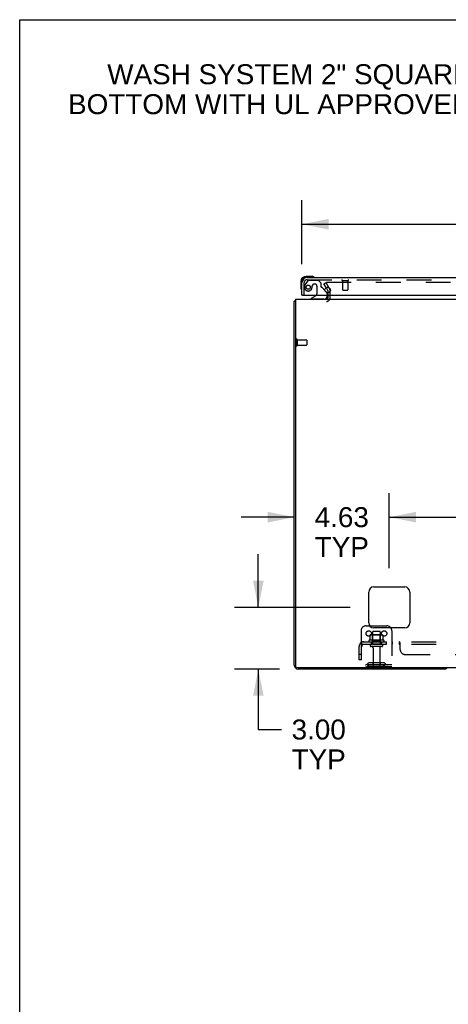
# Model space of a CAD drawing. Header units: inches. Extents: x 0 to 220, y 0 to 142.
# Tile 11 of 23: x 0 to 21, y 95 to 142. Entities that reach past the tile are written whole.
import ezdxf

# ---------------------------------------------------------------- set-up
doc = ezdxf.new("R2010")
doc.units = ezdxf.units.IN
doc.header["$LTSCALE"] = 12.10825
doc.header["$MEASUREMENT"] = 0
doc.linetypes.add('HIDDEN', pattern=[0.2, 0.1, -0.1])
doc.layers.get('0').update_dxf_attribs({"linetype": 'CONTINUOUS'})
for name, color, linetype in [('DEFAULT_2', 8, 'HIDDEN'), ('DIMENSIONS', 7, 'CONTINUOUS'), ('DOOR_ASSEMBLY', 7, 'CONTINUOUS'), ('SUBPANEL', 7, 'CONTINUOUS')]:
    doc.layers.add(name, color=color, linetype=linetype)
doc.styles.get("Standard").update_dxf_attribs({"font": 'arial.ttf'})
doc.dimstyles.new('DIMSTYLE_1', dxfattribs={"dimtxt": 0.97125, "dimasz": 1.295, "dimexe": 0.09, "dimexo": 0.07, "dimgap": 0.0375, "dimtad": 0, "dimtih": 1, "dimtoh": 1, "dimzin": 4, "dimdsep": 46, "dimtxsty": 'Standard', "dimblk": '_FILLED', "dimblk1": '_FILLED', "dimblk2": '_FILLED', "dimcen": 0.09, "dimadec": 3, "dimazin": 1, "dimtfac": 1, "dimtdec": 3, "dimtofl": 0, "dimtmove": 0, "dimatfit": 3, "dimldrblk": '_FILLED', "dimfxl": 0, "dimtolj": 1, "dimtzin": 4, "dimarcsym": 0})

# ---------------------------------------------------------------- blocks, each defined once
blk = doc.blocks.new('_FILLED')
at = {"color": 0, "linetype": 'ByBlock'}
blk.add_solid([(0, 0), (-1, 0.2), (-1, -0.2)], dxfattribs=at)
blk = doc.blocks.new('*D8')
at = {"layer": 'DIMENSIONS', "color": 2, "linetype": 'Continuous'}
for p, q in [((13.744, 130.553), (13.744, 133.657)), ((50.681, 130.553), (50.681, 133.657)), ((13.744, 132.492), (27.809, 132.492)), ((50.681, 132.492), (36.615, 132.492))]:
    blk.add_line(p, q, dxfattribs=at)
at = {"layer": 'DIMENSIONS', "color": 2, "linetype": 'Continuous', "xscale": 1.295, "yscale": 1.295, "zscale": 1.295, "rotation": 180}
blk.add_blockref('_FILLED', (13.744, 132.492), dxfattribs=at)
at = {"layer": 'DIMENSIONS', "color": 2, "linetype": 'Continuous', "xscale": 1.295, "yscale": 1.295, "zscale": 1.295}
blk.add_blockref('_FILLED', (50.681, 132.492), dxfattribs=at)
at = {"layer": 'DIMENSIONS', "color": 2, "linetype": 'Continuous', "insert": (32.212, 132.977), "char_height": 0.9712, "width": 7.83499, "attachment_point": 2, "line_spacing_factor": 0.9}
blk.add_mtext('36.94 DOOR', dxfattribs=at)
blk = doc.blocks.new('*D10')
at = {"layer": 'DIMENSIONS', "color": 2, "linetype": 'Continuous'}
for p, q in [((11.619, 113.835), (11.619, 116.425)), ((16.087, 113.835), (10.454, 113.835)), ((12.651, 110.835), (10.454, 110.835)), ((11.619, 110.835), (11.619, 107.891)), ((11.619, 107.891), (12.753, 107.891))]:
    blk.add_line(p, q, dxfattribs=at)
at = {"layer": 'DIMENSIONS', "color": 2, "linetype": 'Continuous', "xscale": 1.295, "yscale": 1.295, "zscale": 1.295}
for p, rotation in [((11.619, 113.835), 270), ((11.619, 110.835), 90)]:
    blk.add_blockref('_FILLED', p, dxfattribs=dict(at, rotation=rotation))
at = {"layer": 'DIMENSIONS', "color": 2, "linetype": 'Continuous', "insert": (13.238, 108.376), "char_height": 0.9712, "width": 2.63934, "attachment_point": 1, "line_spacing_factor": 0.9}
blk.add_mtext('3.00\\PTYP', dxfattribs=at)
blk = doc.blocks.new('*D11')
at = {"layer": 'DIMENSIONS', "color": 2, "linetype": 'Continuous'}
for p, q in [((17.994, 115.742), (17.994, 119.395)), ((13.369, 118.229), (10.779, 118.229)), ((17.994, 118.229), (20.584, 118.229))]:
    blk.add_line(p, q, dxfattribs=at)
at = {"layer": 'DIMENSIONS', "color": 2, "linetype": 'Continuous', "xscale": 1.295, "yscale": 1.295, "zscale": 1.295}
blk.add_blockref('_FILLED', (13.369, 118.229), dxfattribs=at)
at = {"layer": 'DIMENSIONS', "color": 2, "linetype": 'Continuous', "xscale": 1.295, "yscale": 1.295, "zscale": 1.295, "rotation": 180}
blk.add_blockref('_FILLED', (17.994, 118.229), dxfattribs=at)
at = {"layer": 'DIMENSIONS', "color": 2, "linetype": 'Continuous', "insert": (15.681, 118.715), "char_height": 0.9712, "width": 2.63934, "attachment_point": 2, "line_spacing_factor": 0.9}
blk.add_mtext('4.63\\PTYP', dxfattribs=at)
blk = doc.blocks.new('*D12')
at = {"layer": 'DIMENSIONS', "color": 2, "linetype": 'Continuous'}
for p, q in [((17.994, 115.742), (17.994, 119.395)), ((48.244, 115.742), (48.244, 119.395)), ((17.994, 118.229), (30.936, 118.229)), ((48.244, 118.229), (35.301, 118.229))]:
    blk.add_line(p, q, dxfattribs=at)
at = {"layer": 'DIMENSIONS', "color": 2, "linetype": 'Continuous', "xscale": 1.295, "yscale": 1.295, "zscale": 1.295, "rotation": 180}
blk.add_blockref('_FILLED', (17.994, 118.229), dxfattribs=at)
at = {"layer": 'DIMENSIONS', "color": 2, "linetype": 'Continuous', "xscale": 1.295, "yscale": 1.295, "zscale": 1.295}
blk.add_blockref('_FILLED', (48.244, 118.229), dxfattribs=at)
at = {"layer": 'DIMENSIONS', "color": 2, "linetype": 'Continuous', "insert": (33.119, 118.715), "char_height": 0.9712, "width": 3.39396, "attachment_point": 2, "line_spacing_factor": 0.9}
blk.add_mtext('30.25', dxfattribs=at)

msp = doc.modelspace()

# ---------------------------------------------------------------- linework, layer by layer
at = {"color": 7, "linetype": 'Continuous'}
for p, q in [((0, 0), (0, 142.45)), ((0, 142.45), (220.15, 142.45)), ((13.421, 128.731), (13.369, 128.731)), ((17.041, 112.939), (17.869, 112.939))]:
    msp.add_line(p, q, dxfattribs=at)
at = {"color": 3, "linetype": 'Continuous'}
for p, q in [((14.925, 129.403), (15.01, 129.256)), ((15.015, 129.158), (15.015, 129.24)), ((15.015, 128.92), (15.015, 129.039)), ((13.369, 111.024), (13.369, 128.731)), ((13.421, 128.835), (13.421, 110.947)), ((13.421, 128.835), (52.817, 128.835)), ((16.994, 113.085), (16.994, 114.585)), ((17.244, 114.835), (18.744, 114.835)), ((18.994, 114.585), (18.994, 113.085)), ((18.744, 112.835), (17.244, 112.835)), ((52.757, 110.887), (13.481, 110.887)), ((20.68, 110.835), (13.558, 110.835))]:
    msp.add_line(p, q, dxfattribs=at)
for points in [[(13.392, 128.752), (13.386, 128.748), (13.383, 128.747), (13.38, 128.745), (13.377, 128.743), (13.375, 128.742), (13.373, 128.74), (13.371, 128.738), (13.37, 128.736), (13.369, 128.734), (13.369, 128.733), (13.369, 128.731)], [(13.409, 128.763), (13.407, 128.761), (13.405, 128.759), (13.402, 128.757), (13.399, 128.755), (13.396, 128.753), (13.392, 128.752)]]:
    msp.add_lwpolyline(points, dxfattribs=at)
for centre, radius, start, end in [((14.982, 129.24), 0.033, 0, 30), ((13.558, 128.646), 0.189, 136.4873, 141.7194), ((14.93, 128.92), 0.085, 270, 360), ((17.244, 114.585), 0.25, 90, 180), ((18.744, 114.585), 0.25, 0, 90), ((17.244, 113.085), 0.25, 180, 270), ((18.744, 113.085), 0.25, 270, 360), ((13.558, 111.024), 0.189, 180, 270), ((13.481, 110.947), 0.06, 180, 270), ((20.68, 111.024), 0.189, 270, 313.5037)]:
    msp.add_arc(centre, radius, start, end, dxfattribs=at)
at = {"color": 7, "linetype": 'Continuous'}
msp.add_arc((17.869, 112.689), 0.25, 35.7557, 90, dxfattribs=at)
at = {"layer": 'DEFAULT_2', "color": 8, "linetype": 'HIDDEN'}
for p, q in [((14.814, 129.596), (14.904, 129.648)), ((14.925, 129.403), (14.814, 129.596)), ((14.904, 129.648), (15.1, 129.308)), ((50.037, 129.648), (14.95, 129.648)), ((15.015, 129.039), (15.015, 129.158)), ((15.119, 128.92), (15.119, 129.24)), ((13.473, 126.873), (13.473, 126.589)), ((13.516, 126.873), (13.516, 126.589)), ((13.516, 126.855), (13.963, 126.855)), ((13.516, 126.607), (13.963, 126.607)), ((13.973, 126.845), (13.973, 126.617)), ((16.619, 112.689), (16.619, 110.939)), ((16.869, 112.939), (17.041, 112.939)), ((17.526, 112.664), (17.211, 112.664)), ((18.119, 112.689), (18.119, 110.939)), ((17.724, 112.234), (17.013, 112.234)), ((17.05, 112.479), (17.05, 112.261)), ((17.624, 112.5), (17.113, 112.5)), ((17.185, 112.48), (17.165, 112.5)), ((17.185, 112.184), (17.165, 112.164)), ((17.181, 112.634), (17.181, 112.039)), ((17.185, 112.184), (17.185, 112.48)), ((17.552, 112.48), (17.185, 112.48)), ((17.552, 112.184), (17.185, 112.184)), ((17.552, 112.48), (17.572, 112.5)), ((17.552, 112.184), (17.552, 112.48)), ((17.552, 112.184), (17.572, 112.164)), ((17.556, 112.634), (17.556, 112.039)), ((17.687, 112.479), (17.687, 112.261)), ((17.034, 112.164), (17.703, 112.164)), ((17.626, 112.039), (17.111, 112.039)), ((17.626, 111.929), (17.111, 111.929)), ((17.204, 111.867), (17.204, 110.969)), ((17.534, 111.867), (17.534, 110.969)), ((18.119, 111.043), (16.619, 111.043)), ((18.119, 110.939), (16.619, 110.939)), ((16.961, 111.112), (16.894, 111.063)), ((17.022, 111.027), (16.954, 110.978)), ((17.709, 111.133), (17.028, 111.133)), ((17.709, 111.029), (17.028, 111.029)), ((17.194, 111.133), (17.194, 111.029)), ((17.544, 111.133), (17.544, 111.029)), ((17.715, 111.027), (17.783, 110.978)), ((17.776, 111.112), (17.844, 111.063))]:
    msp.add_line(p, q, dxfattribs=at)
for points in [[(14.95, 129.648), (14.948, 129.648), (14.946, 129.647), (14.944, 129.647), (14.942, 129.646), (14.94, 129.646), (14.939, 129.645), (14.937, 129.644), (14.936, 129.642), (14.934, 129.641), (14.933, 129.64), (14.932, 129.638), (14.931, 129.636), (14.931, 129.635), (14.93, 129.633), (14.93, 129.631), (14.93, 129.63)], [(14.93, 129.63), (14.93, 129.629), (14.93, 129.628), (14.931, 129.626), (14.931, 129.624), (14.932, 129.623)], [(17.05, 112.261), (17.05, 112.26), (17.049, 112.258), (17.049, 112.257), (17.049, 112.257), (17.048, 112.256), (17.048, 112.255), (17.048, 112.255), (17.047, 112.254), (17.047, 112.254), (17.047, 112.254), (17.046, 112.253), (17.046, 112.253), (17.046, 112.253), (17.045, 112.253), (17.045, 112.252), (17.045, 112.252), (17.045, 112.252), (17.044, 112.252)], [(17.056, 112.488), (17.054, 112.487), (17.053, 112.486), (17.052, 112.485), (17.051, 112.484), (17.05, 112.482), (17.05, 112.48), (17.05, 112.479)], [(17.682, 112.488), (17.683, 112.487), (17.684, 112.486), (17.685, 112.485), (17.686, 112.484), (17.687, 112.482), (17.687, 112.48), (17.687, 112.479)], [(17.693, 112.252), (17.693, 112.252), (17.692, 112.252), (17.692, 112.252), (17.692, 112.253), (17.691, 112.253), (17.691, 112.253), (17.691, 112.253), (17.69, 112.254), (17.69, 112.254), (17.69, 112.254), (17.689, 112.255), (17.689, 112.255), (17.689, 112.256), (17.688, 112.257), (17.688, 112.257), (17.688, 112.258), (17.688, 112.26), (17.687, 112.261)]]:
    msp.add_lwpolyline(points, dxfattribs=at)
for centre in [(16.994, 112.564), (17.744, 112.564)]:
    msp.add_circle(centre, 0.128, dxfattribs=at)
for centre, radius, start, end in [((14.982, 129.24), 0.137, 0, 30), ((14.93, 128.92), 0.189, 270, 360), ((13.494, 126.873), 0.0215, 0, 180), ((13.494, 126.589), 0.0215, 180, 360), ((13.963, 126.845), 0.01, 0, 90), ((13.963, 126.617), 0.01, 270, 360), ((16.869, 112.689), 0.25, 90, 180), ((17.211, 112.634), 0.03, 90, 180), ((17.526, 112.634), 0.03, 0, 90), ((17.869, 112.689), 0.25, 0, 35.7557), ((17.034, 112.203), 0.0384, 124.4497, 270), ((17.369, 111.634), 0.698, 117.6814, 120.6631), ((17.113, 112.359), 0.141, 90, 113.95), ((17.624, 112.359), 0.141, 66.05, 90), ((17.369, 111.634), 0.698, 59.3369, 62.3186), ((17.703, 112.203), 0.0384, 270, 55.5503), ((17.111, 111.984), 0.055, 90, 270), ((17.141, 111.867), 0.0625, 0, 90), ((17.596, 111.867), 0.0625, 90, 180), ((17.626, 111.984), 0.055, 270, 90), ((16.833, 111.147), 0.104, 270, 305.7539), ((16.833, 111.147), 0.208, 270, 305.7539), ((17.028, 111.019), 0.114, 90, 125.7539), ((17.028, 111.019), 0.01, 90, 125.7539), ((17.234, 110.969), 0.03, 180, 270), ((17.504, 110.969), 0.03, 270, 360), ((17.709, 111.019), 0.114, 54.2461, 90), ((17.709, 111.019), 0.01, 54.2461, 90), ((17.904, 111.147), 0.208, 234.2461, 270), ((17.904, 111.147), 0.104, 234.2461, 270)]:
    msp.add_arc(centre, radius, start, end, dxfattribs=at)
at = {"layer": 'DOOR_ASSEMBLY', "color": 7, "linetype": 'Continuous'}
for p, q in [((14.203, 129.953), (13.947, 129.953)), ((14.241, 129.95), (14.203, 129.953)), ((13.684, 129.69), (13.684, 129.434)), ((13.99, 129.893), (13.947, 129.893)), ((13.684, 129.434), (13.686, 129.396)), ((13.764, 129.039), (13.744, 129.039)), ((14.424, 129.012), (14.186, 128.874)), ((14.863, 129.266), (14.943, 129.186)), ((14.973, 129.039), (14.973, 128.992)), ((14.186, 128.835), (14.186, 128.874))]:
    msp.add_line(p, q, dxfattribs=at)
at = {"layer": 'DOOR_ASSEMBLY', "color": 3, "linetype": 'Continuous'}
for p, q in [((13.744, 129.039), (13.744, 129.647)), ((13.99, 129.893), (50.435, 129.893)), ((13.764, 129.039), (50.661, 129.039))]:
    msp.add_line(p, q, dxfattribs=at)
at = {"layer": 'DOOR_ASSEMBLY', "color": 8, "linetype": 'HIDDEN'}
for p, q in [((13.848, 129.039), (13.848, 129.647)), ((14.024, 129.735), (13.922, 129.59)), ((13.99, 129.789), (50.435, 129.789)), ((14.088, 129.768), (14.54, 129.768)), ((14.245, 129.478), (14.245, 129.49)), ((14.376, 129.576), (14.343, 129.576)), ((14.474, 129.478), (14.474, 129.099)), ((14.666, 129.642), (14.54, 129.768)), ((14.666, 129.642), (14.666, 129.463)), ((15.706, 129.746), (15.99, 129.746)), ((15.724, 129.746), (15.724, 129.299)), ((15.972, 129.746), (15.972, 129.299)), ((14.863, 129.266), (14.724, 129.405)), ((14.973, 129.115), (14.973, 129.039)), ((15.734, 129.289), (15.962, 129.289)), ((14.816, 128.835), (14.186, 128.835))]:
    msp.add_line(p, q, dxfattribs=at)
msp.add_circle((14.048, 129.426), 0.101, dxfattribs=at)
at = {"layer": 'DOOR_ASSEMBLY', "color": 3, "linetype": 'Continuous'}
msp.add_circle((14.994, 129.289), 0.133, dxfattribs=at)
at = {"layer": 'DOOR_ASSEMBLY', "color": 7, "linetype": 'Continuous'}
for centre, radius, start, end in [((13.947, 129.69), 0.263, 90, 180), ((14.203, 129.703), 0.25, 59.1101, 90), ((14.324, 129.905), 0.015, 6.3796, 59.1101), ((13.947, 129.69), 0.203, 90, 180), ((14.324, 129.908), 0.015, 270, 353.6204), ((13.934, 129.434), 0.25, 180, 210.8899), ((13.732, 129.313), 0.015, 210.8899, 263.6204), ((13.729, 129.313), 0.015, 276.3796, 360), ((14.374, 129.099), 0.1, 300.092, 323.4532), ((14.816, 128.992), 0.157, 270, 360), ((14.873, 129.115), 0.1, 27.0175, 45)]:
    msp.add_arc(centre, radius, start, end, dxfattribs=at)
at = {"layer": 'DOOR_ASSEMBLY', "color": 3, "linetype": 'Continuous'}
msp.add_arc((13.99, 129.647), 0.246, 90, 180, dxfattribs=at)
at = {"layer": 'DOOR_ASSEMBLY', "color": 8, "linetype": 'HIDDEN'}
for centre, radius, start, end in [((13.99, 129.647), 0.142, 90, 180), ((14.048, 129.426), 0.187, 163.1561, 342.1518), ((14.238, 129.369), 0.386, 144.9, 163.1561), ((14.088, 129.689), 0.079, 90, 144.9), ((13.852, 129.49), 0.393, 342.0702, 358.3401), ((14.343, 129.478), 0.098, 90, 180), ((14.376, 129.478), 0.098, 0, 90), ((14.705, 129.463), 0.039, 180, 248.3904), ((15.706, 129.768), 0.0215, 90, 270), ((15.99, 129.768), 0.0215, 270, 90), ((14.374, 129.099), 0.1, 323.4532, 360), ((14.653, 129.334), 0.1, 45, 68.3904), ((14.873, 129.115), 0.1, 0, 27.0175), ((15.734, 129.299), 0.01, 180, 270), ((15.962, 129.299), 0.01, 270, 360)]:
    msp.add_arc(centre, radius, start, end, dxfattribs=at)
at = {"layer": 'SUBPANEL', "color": 8, "linetype": 'HIDDEN'}
for p, q in [((16.525, 111.289), (16.525, 111.927)), ((16.611, 112.11), (16.691, 112.014)), ((16.65, 112.039), (16.65, 112.164)), ((16.65, 112.164), (50.087, 112.164)), ((16.65, 112.039), (50.087, 112.039)), ((16.65, 111.289), (16.65, 111.927)), ((17.119, 112.164), (17.119, 112.039)), ((17.619, 112.164), (17.619, 112.039)), ((17.847, 112.164), (17.847, 112.039)), ((18.128, 112.164), (18.128, 112.039)), ((18.489, 112.039), (18.489, 112.164)), ((18.506, 112.023), (18.505, 112.025)), ((18.525, 112.11), (18.523, 112.112)), ((18.525, 112.014), (18.523, 112.013)), ((18.525, 111.789), (18.525, 112.11)), ((16.65, 111.539), (16.525, 111.539)), ((16.65, 111.289), (16.525, 111.289)), ((18.775, 111.539), (22.65, 111.539))]:
    msp.add_line(p, q, dxfattribs=at)
for points in [[(16.611, 112.11), (16.614, 112.112), (16.616, 112.115), (16.618, 112.117), (16.62, 112.121), (16.621, 112.124), (16.623, 112.127), (16.625, 112.131), (16.627, 112.135)], [(16.627, 112.135), (16.63, 112.142), (16.631, 112.145), (16.633, 112.148), (16.634, 112.151), (16.636, 112.154), (16.638, 112.157), (16.639, 112.159), (16.641, 112.161), (16.643, 112.162), (16.645, 112.163), (16.647, 112.164), (16.648, 112.164), (16.65, 112.164)], [(16.673, 112.035), (16.673, 112.035), (16.673, 112.035), (16.673, 112.036), (16.672, 112.036), (16.672, 112.037), (16.672, 112.037), (16.671, 112.037), (16.671, 112.038), (16.671, 112.039), (16.67, 112.039), (16.67, 112.04), (16.67, 112.04), (16.669, 112.041), (16.669, 112.042), (16.669, 112.042), (16.668, 112.043), (16.668, 112.044), (16.668, 112.044), (16.667, 112.045), (16.667, 112.046), (16.667, 112.047), (16.666, 112.047), (16.666, 112.048), (16.665, 112.049), (16.665, 112.05), (16.665, 112.05), (16.664, 112.051), (16.664, 112.052), (16.664, 112.053), (16.663, 112.054), (16.663, 112.055), (16.662, 112.055), (16.662, 112.056), (16.662, 112.057), (16.661, 112.058), (16.661, 112.059), (16.661, 112.06), (16.66, 112.061), (16.66, 112.062), (16.659, 112.063), (16.659, 112.064), (16.659, 112.065), (16.658, 112.066), (16.658, 112.067), (16.658, 112.068), (16.657, 112.069), (16.657, 112.07), (16.656, 112.072), (16.656, 112.073), (16.656, 112.074), (16.655, 112.075), (16.655, 112.076), (16.655, 112.077), (16.654, 112.078), (16.654, 112.079), (16.654, 112.08), (16.653, 112.082), (16.653, 112.083), (16.653, 112.084), (16.653, 112.085), (16.652, 112.086), (16.652, 112.087), (16.652, 112.088), (16.652, 112.089), (16.651, 112.09), (16.651, 112.091), (16.651, 112.092), (16.651, 112.093), (16.651, 112.094), (16.65, 112.094), (16.65, 112.095), (16.65, 112.096), (16.65, 112.097), (16.65, 112.098), (16.65, 112.098), (16.65, 112.099), (16.65, 112.099)], [(16.65, 112.099), (16.65, 112.099), (16.65, 112.099), (16.65, 112.099), (16.65, 112.099), (16.65, 112.099), (16.65, 112.098), (16.65, 112.098), (16.65, 112.097), (16.65, 112.097), (16.65, 112.096), (16.65, 112.095)], [(16.677, 112.021), (16.673, 112.025), (16.671, 112.027), (16.669, 112.029), (16.667, 112.031), (16.665, 112.032), (16.662, 112.034), (16.66, 112.036), (16.658, 112.037), (16.655, 112.038), (16.653, 112.039), (16.652, 112.039), (16.65, 112.039)], [(16.67, 112.039), (16.67, 112.038), (16.671, 112.038), (16.671, 112.038), (16.671, 112.037), (16.672, 112.037), (16.672, 112.036), (16.672, 112.036), (16.673, 112.036), (16.673, 112.035), (16.673, 112.035), (16.673, 112.035)], [(16.691, 112.014), (16.69, 112.013), (16.689, 112.013), (16.688, 112.013), (16.687, 112.014), (16.686, 112.014), (16.685, 112.015), (16.684, 112.016), (16.682, 112.017), (16.681, 112.018), (16.679, 112.02), (16.677, 112.021)], [(18.499, 112.159), (18.498, 112.161), (18.496, 112.162), (18.494, 112.163), (18.492, 112.164), (18.491, 112.164), (18.489, 112.164)], [(18.508, 112.145), (18.506, 112.148), (18.505, 112.151), (18.503, 112.154), (18.501, 112.157), (18.499, 112.159), (18.498, 112.161), (18.496, 112.162), (18.494, 112.163), (18.492, 112.164), (18.491, 112.164), (18.489, 112.164)], [(18.497, 112.036), (18.495, 112.037), (18.494, 112.038), (18.492, 112.039), (18.491, 112.039), (18.489, 112.039)], [(18.501, 112.031), (18.5, 112.032), (18.498, 112.034), (18.497, 112.036), (18.495, 112.037), (18.494, 112.038), (18.492, 112.039), (18.491, 112.039), (18.489, 112.039)], [(18.505, 112.025), (18.502, 112.029), (18.501, 112.031)], [(18.509, 112.02), (18.508, 112.021), (18.506, 112.023)], [(18.511, 112.138), (18.509, 112.142), (18.508, 112.145)], [(18.525, 112.014), (18.523, 112.013), (18.521, 112.013), (18.52, 112.013), (18.518, 112.014), (18.517, 112.014), (18.515, 112.015), (18.513, 112.016), (18.512, 112.017), (18.51, 112.018), (18.509, 112.02)], [(18.515, 112.015), (18.513, 112.016), (18.512, 112.017), (18.51, 112.018)], [(18.523, 112.112), (18.522, 112.115), (18.52, 112.117), (18.519, 112.121), (18.517, 112.124), (18.515, 112.127), (18.514, 112.131), (18.511, 112.138)], [(18.521, 112.013), (18.52, 112.013), (18.518, 112.014), (18.517, 112.014)]]:
    msp.add_lwpolyline(points, dxfattribs=at)
for centre, radius, start, end in [((16.762, 111.927), 0.237, 90, 180), ((16.762, 111.927), 0.112, 90, 180), ((18.775, 111.789), 0.25, 180, 270)]:
    msp.add_arc(centre, radius, start, end, dxfattribs=at)

# ---------------------------------------------------------------- texts
at = {"layer": 'DIMENSIONS', "color": 2, "linetype": 'Continuous', "insert": (20.333, 140.28), "char_height": 0.97125, "width": 35.88931, "attachment_point": 2, "line_spacing_factor": 0.9}
msp.add_mtext('WASH SYSTEM 2" SQUARE DRAIN HOLES IN THE\\PBOTTOM WITH UL APPROVED HOLE SEALS PROVIDED', dxfattribs=at)

# ---------------------------------------------------------------- dimensions: what is measured, and where the dimension line sits
at = {"layer": 'DIMENSIONS', "color": 2, "linetype": 'Continuous'}
for base, p1, p2, angle, text, picture, middle in [((13.744, 132.492), (50.681, 130.483), (13.744, 130.483), 180, '<> DOOR', '*D8', (32.212, 132.492)), ((11.619, 113.835), (10.384, 110.835), (16.157, 113.835), 90, '<>\\PTYP', '*D10', (14.558, 107.162))]:
    dim = msp.add_linear_dim(base=base, p1=p1, p2=p2, angle=angle, text=text, dimstyle='DIMSTYLE_1', dxfattribs=at)
    dim.commit()
    dim.dimension.update_dxf_attribs({"geometry": picture, "text_midpoint": middle, "dimtype": 160})
dim = msp.add_linear_dim(base=(17.993596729, 118.229051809), p1=(13.368596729, 111.024269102), p2=(17.993596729, 115.671769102), text='<>\\PTYP', dimstyle='DIMSTYLE_1', dxfattribs=at)
dim.commit()
dim.dimension.update_dxf_attribs({"geometry": '*D11', "text_midpoint": (15.681096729, 117.500614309), "dimtype": 160})
dim = msp.add_linear_dim(base=(48.244, 118.229), p1=(17.994, 115.672), p2=(48.244, 115.672), dimstyle='DIMSTYLE_1', dxfattribs=at)
dim.commit()
dim.dimension.update_dxf_attribs({"geometry": '*D12', "text_midpoint": (33.12, 118.224), "dimtype": 160})

doc.saveas('drawing.dxf')
